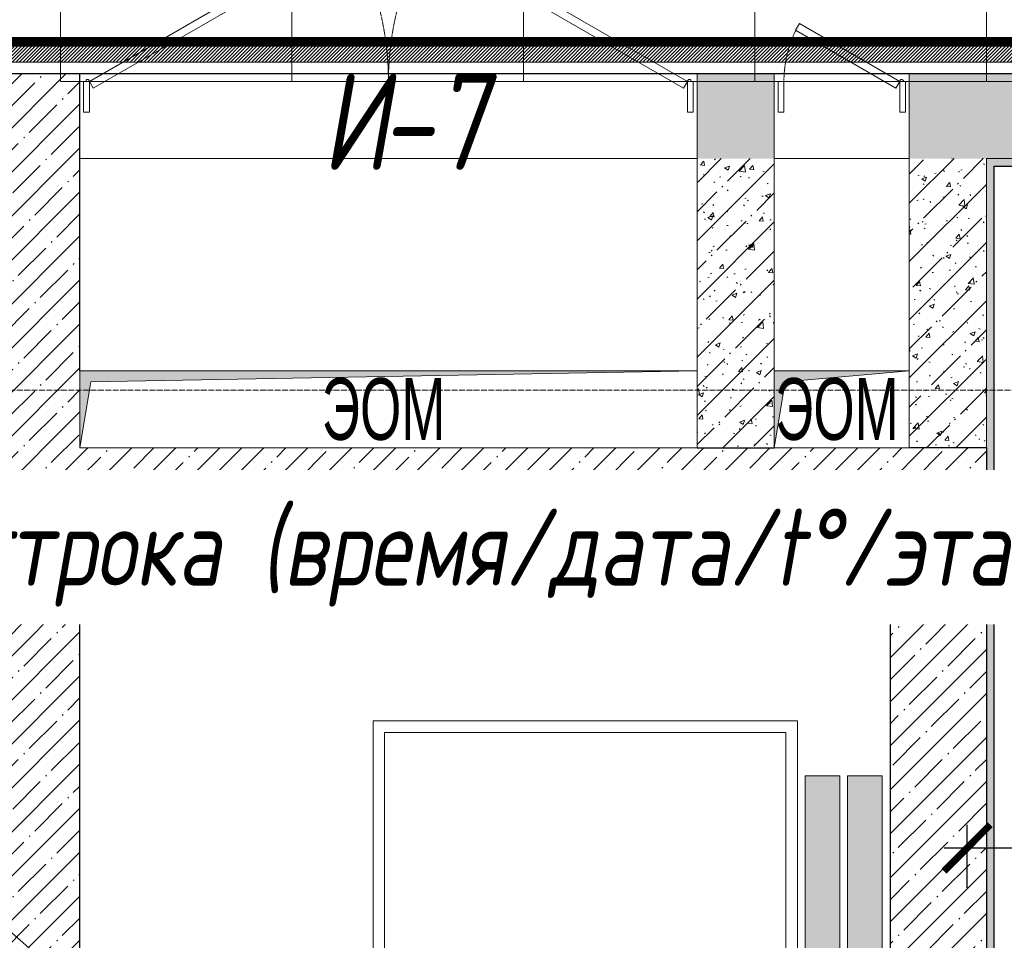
# Model space of a CAD drawing. Header units: millimetres. Extents: x -531352 to 178656, y -69521 to 326874.
# Tile 246 of 256: x -177309 to -174757, y 302811 to 305197. Entities that reach past the tile are written whole.
import ezdxf
from ezdxf import colors
from ezdxf.entities.mleader import LeaderData, LeaderLine
from ezdxf.math import Vec2, Vec3

# ---------------------------------------------------------------- set-up
doc = ezdxf.new("R2010")
doc.units = ezdxf.units.MM
for name, pattern in [('( Hidden )', [0.375, 0.25, -0.125]), ('-D1-02х01', [3, 2, -1]), ('-D1-03x03', [6, 3, -3]), ('-D1d1-15x02', [19, 15, -2, 0, -2]), ('DASHDOT', [25.4, 12.7, -6.35, 0, -6.35])]:
    doc.linetypes.add(name, pattern=pattern)
doc.layers.get('Defpoints').update_dxf_attribs({"color": 31})
for name, color, linetype, lineweight in [('_0', 7, 'Continuous', 13), ('A-DETL-GENF', 7, 'Continuous', 5), ('A-DOOR', 7, 'Continuous', 5), ('A-DOOR-IDEN', 7, 'Continuous', 9), ('A-GENM-HDLN', 7, '-D1-03x03', 5), ('A-WALL', 7, 'Continuous', 5), ('A-WALL-FNSH', 8, 'Continuous', 5), ('dim_light', 12, 'Continuous', 9), ('dim_razv', 93, 'DASHDOT', 9), ('I-WALL', 7, 'Continuous', 5), ('M-EQPM', 7, 'Continuous', 5), ('M-EQPM-IDEN', 7, 'Continuous', 5), ('pot', 183, 'Continuous', 15), ('pot sh', 183, 'Continuous', 15), ('S-GRID', 7, 'Continuous', 5), ('Обобщенные модели', 7, 'Continuous', 5)]:
    doc.layers.add(name, color=color, linetype=linetype, lineweight=lineweight)
doc.layers.add('pol', color=7, linetype='Continuous', lineweight=15, true_color=0x738991)
doc.styles.add('Arial Narrow_2', font='txt', dxfattribs={"width": 0.75, "height": 250})
doc.styles.add('fl_iso paper', font='isocpeur.ttf', dxfattribs={"width": 0.8, "oblique": 10})
doc.styles.add('In tre', font='isocpeur.ttf', dxfattribs={"width": 0.8, "oblique": 10})
doc.dimstyles.new('In tre 1_75', dxfattribs={"dimtxt": 220, "dimasz": 120, "dimexe": 60, "dimexo": 10, "dimgap": 50, "dimtad": 1, "dimdec": 0, "dimrnd": 5, "dimzin": 0, "dimdsep": 46, "dimtxsty": 'fl_iso paper', "dimblk": 'ARCHTICK', "dimcen": 0, "dimdle": 60, "dimadec": 0, "dimazin": 0, "dimtfac": 1, "dimtdec": 0, "dimtofl": 0, "dimtmove": 1, "dimatfit": 1, "dimfxl": 1, "dimtfill": 1, "dimtolj": 1, "dimtzin": 0, "dimarcsym": 1})
pattern_1 = [(45, (-192252.935, 285886.614), (-57.02463, 57.02463), []), (45, (-192195.91, 285886.614), (-57.02463, 57.02463), [100.806, -20.161, 3.353, -16.808])]
pattern_2 = [(45, (-192252.93, 285886.61), (-75.43415, 75.43415), [106.68, -17.78, 3.556, -17.78]), (45, (-192252.93, 285962), (-75.43415, 75.43415), []), (50, (-192252.93, 285886.61), (127.5292, -11.15758), [13.335, -146.685]), (355, (-192252.93, 285886.61), (-24.66966, 133.74), [10.668, -117.348]), (100.451, (-192242.31, 285885.68), (102.85973, 122.5818), [11.333, -124.663]), (46.184, (-192252.93, 285922.17), (189.7552, -29.4304), [20.002, -220.027]), (96.636, (-192237.12, 285919.72), (166.1822, 173.1996), [17, -186.995]), (351.184, (-192252.93, 285922.17), (166.184, 173.1976), [16.002, -176.022]), (21, (-192235.15, 285913.28), (106.13027, -71.58603), [13.335, -146.685]), (326, (-192235.15, 285913.28), (43.2619, 128.93175), [10.668, -117.348]), (71.451, (-192226.31, 285907.32), (149.392, 57.34505), [11.333, -124.663]), (37.5, (-192252.935, 285886.614), (2.16223, 59.18836), [3.353, -112.573, 3.353, -115.773, -117.792]), (37.5, (-192252.935, 285886.614), (2.16223, 59.18836), [-235.052, 3.353, -114.44]), (7.5, (-192252.935, 285886.614), (46.77386, 70.12615), [3.353, -64.567, 3.353, -109.906, -44.894]), (7.5, (-192252.935, 285886.614), (46.77386, 70.12615), [-181.178, 3.353, -41.542]), (327.5, (-192292.584, 285886.614), (94.91367, -4.01009), [3.353, -41.097, 3.353, -135.331, -184.023]), (327.5, (-192292.584, 285886.614), (94.91367, -4.01009), [-183.134, 3.353, -180.67]), (317.5, (-192310.36, 285886.61), (103.69057, 17.79882), [3.353, -54.432, 3.353, -88.748, -130.683]), (317.5, (-192310.36, 285886.61), (103.69057, 17.79882), [-149.885, 3.353, -127.33])]

# ---------------------------------------------------------------- blocks, each defined once
blk = doc.blocks.new('_ArchTick')
at = {"color": 0, "linetype": 'ByBlock', "lineweight": 9, "const_width": 0.15}
blk.add_lwpolyline([(-0.5, -0.5), (0.5, 0.5)], dxfattribs=at)
blk = doc.blocks.new('*D8845')
at = {"layer": 'Defpoints', "color": 0, "transparency": 16777216}
for p in [(-173602.9, 303050.2), (-174852.9, 302936.6), (-173602.9, 302561.6)]:
    blk.add_point(p, dxfattribs=at)
at = {"layer": 'dim_light', "color": 0, "lineweight": -2, "transparency": 16777216}
for p, q in [((-174852.9, 302946.6), (-174852.9, 303110.2)), ((-173602.9, 302571.6), (-173602.9, 303110.2)), ((-174912.9, 303050.2), (-173542.9, 303050.2))]:
    blk.add_line(p, q, dxfattribs=at)
at = {"layer": 'dim_light', "color": 0, "lineweight": -2, "transparency": 16777216, "xscale": 120, "yscale": 120, "zscale": 120, "rotation": 180}
blk.add_blockref('_ArchTick', (-174852.9, 303050.2), dxfattribs=at)
at = {"layer": 'dim_light', "color": 0, "lineweight": -2, "transparency": 16777216, "xscale": 120, "yscale": 120, "zscale": 120}
blk.add_blockref('_ArchTick', (-173602.9, 303050.2), dxfattribs=at)
at = {"layer": 'dim_light', "color": 0, "transparency": 16777216, "insert": (-174227.9, 303210.2), "char_height": 220, "attachment_point": 5, "style": 'fl_iso paper', "bg_fill": 3, "box_fill_scale": 1.1, "bg_fill_color": 256, "bg_fill_true_color": 13158600, "bg_fill_transparency": 0}
blk.add_mtext('\\A1;1250', dxfattribs=at)
blk = doc.blocks.new('A_MEQ_OpeningShaft-Rectangular - ЭОМ-4752836-50_AS_M_L23')
at = {"layer": 'A-DETL-GENF', "linetype": '-D1-03x03'}
blk.add_hatch(color=256, dxfattribs=at).paths.add_polyline_path([(0, -200), (28.6, -28.6), (1600, 0), (0, 0)])
at = {"layer": 'A-DETL-GENF'}
for p, q in [((1600, 0), (28.6, -28.6)), ((1600, -200), (1600, 0)), ((1600, 0), (0, 0)), ((0, 0), (0, -200)), ((28.6, -28.6), (1600, 0)), ((1600, 0), (1600, -200)), ((28.6, -28.6), (0, -200)), ((0, -200), (28.6, -28.6)), ((0, -200), (1600, -200)), ((0, -200), (1600, -200))]:
    blk.add_line(p, q, dxfattribs=at)
at = {"layer": 'A-GENM-HDLN'}
for p, q in [((1600, 0), (0, 0)), ((0, 0), (0, -200)), ((1600, -200), (1600, 0)), ((0, -200), (1600, -200))]:
    blk.add_line(p, q, dxfattribs=at)
blk = doc.blocks.new('A_MEQ_OpeningShaft-Rectangular - ЭОМ-4752429-50_AS_M_L23')
at = {"layer": 'A-DETL-GENF', "linetype": '-D1-03x03'}
blk.add_hatch(color=256, dxfattribs=at).paths.add_polyline_path([(0, -200), (28.6, -28.6), (350, 0), (0, 0)])
at = {"layer": 'A-DETL-GENF'}
for p, q in [((350, 0), (28.6, -28.6)), ((350, -200), (350, 0)), ((350, 0), (0, 0)), ((0, 0), (0, -200)), ((28.6, -28.6), (350, 0)), ((350, 0), (350, -200)), ((28.6, -28.6), (0, -200)), ((0, -200), (28.6, -28.6)), ((0, -200), (350, -200)), ((0, -200), (350, -200))]:
    blk.add_line(p, q, dxfattribs=at)
at = {"layer": 'A-GENM-HDLN'}
for p, q in [((350, 0), (0, 0)), ((0, 0), (0, -200)), ((350, -200), (350, 0)), ((0, -200), (350, -200))]:
    blk.add_line(p, q, dxfattribs=at)
blk = doc.blocks.new('A_MEQ_DoorWall - ОВ-7417803-50_AS_M_L23')
at = {"layer": 'A-DOOR'}
for p, q in [((21.2, 487.5), (-650, 100)), ((31.2, 470.2), (21.2, 487.5)), ((218.8, 470.2), (228.8, 487.5)), ((228.8, 487.5), (900, 100)), ((-640, 82.7), (31.2, 470.2)), ((890, 82.7), (218.8, 470.2)), ((-675, 100), (-675, -100)), ((-650, 100), (-665, 100)), ((-665, 100), (-665, 20)), ((-650, 20), (-650, 100)), ((-650, 100), (-640, 82.7)), ((900, 100), (890, 82.7)), ((915, 100), (900, 100)), ((900, 100), (900, 20)), ((915, 20), (915, 100)), ((925, 100), (925, -100)), ((-665, 20), (-650, 20)), ((900, 20), (915, 20))]:
    blk.add_line(p, q, dxfattribs=at)
at = {"layer": 'A-DOOR', "linetype": '-D1-02х01'}
for centre, start, end in [((-650, 100), 360, 30), ((900, 100), 150, 180)]:
    blk.add_arc(centre, 775, start, end, dxfattribs=at)
at = {"layer": 'A-DOOR'}
for centre in [(-655, 100), (905, 100)]:
    blk.add_arc(centre, 5, 0, 180, dxfattribs=at)
blk = doc.blocks.new('A_MEQ_DoorWall - ОВ-7371064-50_AS_M_L23')
at = {"layer": 'A-DOOR'}
for p, q in [((-50, -100), (-50, 100)), ((300, -100), (300, 100)), ((-40, -20), (-25, -20)), ((-40, -100), (-40, -20)), ((-25, -20), (-25, -100)), ((275, -20), (290, -20)), ((275, -100), (275, -20)), ((290, -20), (290, -100)), ((-25, -100), (-40, -100)), ((-25, -100), (-15, -82.7)), ((234.8, -250), (-25, -100)), ((-15, -82.7), (244.8, -232.7)), ((290, -100), (275, -100)), ((244.8, -232.7), (234.8, -250))]:
    blk.add_line(p, q, dxfattribs=at)
blk.add_arc((-30, -100), 5, 180, 0, dxfattribs=at)
at = {"layer": 'A-DOOR', "linetype": '-D1-02х01'}
blk.add_arc((-25, -100), 300, 330, 0, dxfattribs=at)
blk = doc.blocks.new('hjhjyyyy')
at = {"layer": 'Обобщенные модели', "true_color": 0x787878}
for points in [[(8380, 4600), (8430, 4600), (8430, 5250), (8470, 5250), (8470, 6450), (8380, 6450), (8380, 5750), (8420, 5750), (8420, 5200), (8380, 5200)], [(8530, 4600), (8580, 4600), (8580, 5200), (8540, 5200), (8540, 5750), (8580, 5750), (8580, 6450), (8490, 6450), (8490, 5250), (8530, 5250)]]:
    blk.add_hatch(color=8, dxfattribs=at).paths.add_polyline_path(points)
at = {"layer": 'Обобщенные модели'}
for p, q in [((7260, 6592.5), (8360, 6592.5)), ((7260, 4492.5), (7260, 6592.5)), ((8360, 6592.5), (8360, 5850)), ((7290, 6562.5), (7290, 4522.5)), ((8330, 6562.5), (7290, 6562.5)), ((8330, 5750), (8330, 6562.5)), ((8470, 6450), (8380, 6450)), ((8380, 6450), (8380, 5850)), ((8470, 5250), (8470, 6450)), ((8580, 6450), (8490, 6450)), ((8490, 6450), (8490, 5250)), ((8580, 5850), (8580, 6450))]:
    blk.add_line(p, q, dxfattribs=at)

msp = doc.modelspace()

# ---------------------------------------------------------------- hatches: boundary and pattern name
at = {"layer": '_0', "transparency": 33554534}
h = msp.add_hatch(color=252, dxfattribs=at)
h.dxf.hatch_style = 1
h.paths.add_polyline_path([(-154802.1, 285385.8), (-192753.7, 285385.8), (-192753.7, 315337.4), (-154802.1, 315337.4)])
h.paths.add_polyline_path([(-161802.9, 295886.6), (-161802.9, 295486.6), (-161302.9, 295486.6), (-161302.9, 292636.6), (-163402.9, 292636.6), (-163402.9, 293836.6), (-183902.9, 293836.6), (-183902.9, 292636.6), (-186502.9, 292636.6), (-186502.9, 295036.6), (-186002.9, 295036.6), (-186002.9, 295886.6), (-183902.9, 295886.6), (-183902.9, 299936.6), (-179002.9, 299936.6), (-179002.9, 298436.6), (-177402.9, 298436.6), (-177402.9, 304836.6), (-185752.9, 304836.6), (-185752.9, 306636.6), (-185753.5, 306636.6), (-185753.5, 306836.6), (-183902.9, 306836.6), (-183902.9, 306886.6), (-163952.9, 306886.6), (-163952.9, 308636.6), (-160672.9, 308636.6), (-160672.9, 306636.6), (-161752.9, 306636.6), (-161752.9, 304836.6), (-169802.9, 304836.6), (-169802.9, 295886.6)], flags=16)
at = {"layer": 'A-WALL'}
h = msp.add_hatch(dxfattribs=at)
h.set_pattern_fill('FP_1', color=256, style=0, pattern_type=2)
h.set_pattern_definition(pattern_1)
h.paths.add_polyline_path([(-177402.9, 298236.6), (-177152.9, 298236.6), (-177152.9, 305056.6), (-177402.9, 305056.6), (-177402.9, 298936.6)])
h = msp.add_hatch(dxfattribs=at)
h.set_pattern_fill('FP_1', color=256, style=0, pattern_type=2)
h.set_pattern_definition(pattern_1)
h.paths.add_polyline_path([(-175052.9, 303836.6), (-175052.9, 304086.6), (-177152.9, 304086.6), (-177152.9, 303836.6), (-175524.4, 303836.6)])
at = {"layer": 'I-WALL', "true_color": 0xf5f3ef}
for points in [[(-175552.9, 305036.6), (-175452.9, 305036.6), (-175452.9, 305056.6), (-175552.9, 305056.6)], [(-174782.9, 304086.6), (-174782.9, 304816.6), (-174802.9, 304816.6), (-174802.9, 304086.6)], [(-174782.9, 303961.6), (-174782.9, 304086.6), (-174802.9, 304086.6), (-174802.9, 303961.6)]]:
    msp.add_hatch(color=7, dxfattribs=at).paths.add_polyline_path(points)
h = msp.add_hatch(color=7, dxfattribs=at)
h.paths.add_polyline_path([(-175452.9, 305036.6), (-175352.9, 305036.6), (-175352.9, 305056.6), (-175452.9, 305056.6)])
h.paths.add_polyline_path([(-174945.7, 305036.6), (-174902.9, 305036.6), (-174902.9, 305056.6), (-175002.9, 305056.6), (-175002.9, 305036.6)])
h = msp.add_hatch(color=7, dxfattribs=at)
h.paths.add_polyline_path([(-172602.9, 305036.6), (-172302.9, 305036.6), (-172302.9, 305056.6), (-172622.9, 305056.6), (-172622.9, 305036.6)])
h.paths.add_polyline_path([(-174602.9, 305036.6), (-174582.9, 305036.6), (-174582.9, 305056.6), (-174902.9, 305056.6), (-174902.9, 305036.6)])
at = {"layer": 'I-WALL'}
h = msp.add_hatch(dxfattribs=at)
h.set_pattern_fill('FP_43', color=256, style=0, pattern_type=2)
h.set_pattern_definition(pattern_2)
h.paths.add_polyline_path([(-172422.9, 304836.6), (-172402.9, 304836.6), (-172402.9, 305036.6), (-172602.9, 305036.6), (-172602.9, 304836.6)])
h.paths.add_polyline_path([(-175002.9, 304836.6), (-174602.9, 304836.6), (-174602.9, 305036.6), (-175002.9, 305036.6)])
h.paths.add_polyline_path([(-175524.4, 304836.6), (-175352.9, 304836.6), (-175352.9, 305036.6), (-175552.9, 305036.6), (-175552.9, 304836.6)])
h = msp.add_hatch(dxfattribs=at)
h.set_pattern_fill('FP_43', color=256, style=0, pattern_type=2)
h.set_pattern_definition(pattern_2)
h.paths.add_polyline_path([(-175352.9, 304086.6), (-175352.9, 304836.6), (-175552.9, 304836.6), (-175552.9, 304086.6), (-175524.4, 304086.6)])
h = msp.add_hatch(dxfattribs=at)
h.set_pattern_fill('FP_43', color=256, style=0, pattern_type=2)
h.set_pattern_definition(pattern_2)
h.paths.add_polyline_path([(-174945.7, 304086.6), (-174802.9, 304086.6), (-174802.9, 304836.6), (-175002.9, 304836.6), (-175002.9, 304086.6)])
at = {"layer": 'I-WALL', "true_color": 0xf5f3ef}
h = msp.add_hatch(color=7, dxfattribs=at)
h.paths.add_polyline_path([(-172422.9, 304816.6), (-172422.9, 304836.6), (-172622.9, 304836.6), (-172622.9, 304816.6)])
h.paths.add_polyline_path([(-174582.9, 304816.6), (-174582.9, 304836.6), (-174802.9, 304836.6), (-174802.9, 304816.6), (-174782.9, 304816.6)])
at = {"layer": 'pot sh', "linetype": 'ByBlock', "lineweight": 0, "true_color": 0x91caaf}
h = msp.add_hatch(dxfattribs=at)
h.set_pattern_fill('ANSI31', color=253, scale=2, angle=180)
h.set_pattern_definition([(225, (-233499.5126, 286497.2254), (4.49012806, -4.49012806), [])])
h.paths.add_polyline_path([(-185532.9, 305086.6), (-161972.9, 305086.6), (-161972.9, 305136.6), (-185532.9, 305136.6)])

# ---------------------------------------------------------------- linework, layer by layer
at = {"layer": 'A-WALL', "lineweight": 25}
for p, q in [((-177152.9, 305056.6), (-177402.9, 305056.6)), ((-177152.9, 304286.6), (-177152.9, 305056.6)), ((-175552.9, 304086.6), (-175352.9, 304086.6)), ((-174802.9, 304086.6), (-175002.9, 304086.6)), ((-177152.9, 303836.6), (-175052.9, 303836.6)), ((-177152.9, 301136.6), (-177152.9, 303836.6)), ((-175052.9, 303836.6), (-175052.9, 302688.1))]:
    msp.add_line(p, q, dxfattribs=at)
at = {"layer": 'A-WALL', "lineweight": 9}
for p, q in [((-175552.9, 305036.6), (-175552.9, 304836.6)), ((-175352.9, 305036.6), (-175552.9, 305036.6)), ((-175352.9, 304286.6), (-175352.9, 305036.6)), ((-174602.9, 305036.6), (-175002.9, 305036.6)), ((-175002.9, 305036.6), (-175002.9, 304286.6)), ((-175552.9, 304836.6), (-175552.9, 304286.6)), ((-174802.9, 304836.6), (-174602.9, 304836.6)), ((-174802.9, 304836.6), (-174802.9, 304086.6))]:
    msp.add_line(p, q, dxfattribs=at)
at = {"layer": 'A-WALL-FNSH'}
for p, q in [((-175552.9, 305056.6), (-175552.9, 305036.6)), ((-175352.9, 305056.6), (-175552.9, 305056.6)), ((-175352.9, 305036.6), (-175352.9, 305056.6)), ((-175002.9, 305056.6), (-175002.9, 305036.6)), ((-174582.9, 305056.6), (-175002.9, 305056.6)), ((-174782.9, 304816.6), (-174582.9, 304816.6))]:
    msp.add_line(p, q, dxfattribs=at)
at = {"layer": 'Defpoints'}
msp.add_lwpolyline([(-163902.9, 304886.6), (-165352.9, 304886.6), (-165352.9, 305056.6), (-172622.9, 305056.6), (-172622.9, 304886.5), (-174582.9, 304886.5), (-174582.9, 305056.6), (-177454.5, 305056.6), (-177452.9, 304886.6), (-178902.9, 304886.6), (-178902.9, 305056.6), (-184402.9, 305056.6)], dxfattribs=at)
at = {"layer": 'dim_razv', "color": 1, "linetype": '( Hidden )', "ltscale": 10, "true_color": 0xff0a0a, "const_width": 25}
msp.add_lwpolyline([(-174532.9, 305138.9), (-177534, 305138.9)], dxfattribs=at)
at = {"layer": 'I-WALL'}
for p, q in [((-177152.9, 305056.6), (-175552.9, 305056.6)), ((-175352.9, 305056.6), (-175002.9, 305056.6)), ((-175552.9, 304836.6), (-177152.9, 304836.6)), ((-175002.9, 304836.6), (-175352.9, 304836.6))]:
    msp.add_line(p, q, dxfattribs=at)
at = {"layer": 'pol'}
for points in [[(-177802.9, 304886.6), (-177802.9, 305836), (-177202.9, 305836), (-177202.9, 305036.6)], [(-174802.9, 305036.6), (-174802.9, 305836), (-174202.9, 305836), (-174202.9, 304886.5)]]:
    msp.add_lwpolyline(points, dxfattribs=at)
for points in [[(-176602.9, 305836), (-176602.9, 305036.6), (-177202.9, 305036.6), (-177202.9, 305836)], [(-176002.9, 305836), (-176002.9, 305036.6), (-176602.9, 305036.6), (-176602.9, 305836)], [(-175402.9, 305836), (-175402.9, 305036.6), (-176002.9, 305036.6), (-176002.9, 305836)], [(-174802.9, 305836), (-174802.9, 305036.6), (-175402.9, 305036.6), (-175402.9, 305836)]]:
    msp.add_lwpolyline(points, close=True, dxfattribs=at)
at = {"layer": 'pot'}
msp.add_lwpolyline([(-185532.9, 305056.6), (-185532.9, 306366.6), (-185532.9, 306366.6), (-185532.9, 306616.6), (-183972.9, 306616.6), (-163632.9, 306616.6), (-163632.9, 308416.6), (-160892.9, 308416.5), (-160892.9, 306856.5), (-161972.9, 306856.7), (-161972.9, 305056.6)], close=True, dxfattribs=at)
at = {"layer": 'pot sh'}
msp.add_lwpolyline([(-185532.9, 305086.6), (-161972.9, 305086.6), (-161972.9, 305136.6), (-185532.9, 305136.6)], close=True, dxfattribs=at)
at = {"layer": 'S-GRID', "linetype": '-D1d1-15x02'}
msp.add_line((-195212.6, 304236.6), (-153233, 304236.6), dxfattribs=at)

# ---------------------------------------------------------------- block references
at = {"layer": 'A-DOOR', "color": 8, "true_color": 0x7f7f7f}
msp.add_blockref('A_MEQ_DoorWall - ОВ-7417803-50_AS_M_L23', (-176477.9, 304936.6), dxfattribs=at)
at = {"layer": 'A-DOOR', "color": 8, "true_color": 0x7f7f7f, "rotation": 180}
msp.add_blockref('A_MEQ_DoorWall - ОВ-7371064-50_AS_M_L23', (-175052.9, 304936.6), dxfattribs=at)
at = {"layer": 'M-EQPM'}
for name, p in [('A_MEQ_OpeningShaft-Rectangular - ЭОМ-4752836-50_AS_M_L23', (-177152.9, 304286.6)), ('A_MEQ_OpeningShaft-Rectangular - ЭОМ-4752429-50_AS_M_L23', (-175352.9, 304286.6))]:
    msp.add_blockref(name, p, dxfattribs=at)

# ---------------------------------------------------------------- texts
at = {"layer": 'A-DOOR-IDEN', "lineweight": 5, "char_height": 250, "attachment_point": 1, "style": 'fl_iso paper'}
for s, insert, width in [('И', (-176526.3, 305057.6), 186.392), ('-7', (-176372.5, 305057.6), 228.481)]:
    msp.add_mtext(s, dxfattribs=dict(at, insert=insert, width=width))
at = {"layer": 'M-EQPM-IDEN', "char_height": 160, "width": 402.848, "attachment_point": 1, "style": 'Arial Narrow_2'}
for insert in [(-176525.4, 304267.7), (-175350.4, 304267.7)]:
    msp.add_mtext('ЭОМ', dxfattribs=dict(at, insert=insert))

# ---------------------------------------------------------------- next in the draw order: dimensions: what is measured, and where the dimension line sits
at = {"layer": 'dim_light'}
dim = msp.add_linear_dim(base=(-173602.9, 303050.2), p1=(-174852.9, 302936.6), p2=(-173602.9, 302561.6), dimstyle='In tre 1_75', dxfattribs=at)
dim.commit()
dim.dimension.update_dxf_attribs({"geometry": '*D8845', "text_midpoint": (-174227.9, 303210.2)})

# ---------------------------------------------------------------- next in the draw order: leaders
at = {"layer": 'dim_razv', "color": 0, "linetype": 'ByBlock'}
ml = msp.add_multileader_mtext('Standard', dxfattribs=at)
ml.set_content('Зеркало на стене, выполнить в один уровень с отделкой стен', style='In tre')
ml.set_leader_properties()
ml.build(insert=Vec2(0, 0))
ml.multileader.update_dxf_attribs({"text_left_attachment_type": 6, "text_right_attachment_type": 6, "dogleg_length": 1, "arrow_head_size": 0, "scale": 50})
ctx = ml.context
ctx.base_point, ctx.scale, ctx.char_height, ctx.arrow_head_size, ctx.landing_gap_size, ctx.plane_origin = Vec3(-175055.1, 308182.1), 50, 200, 0, 4.5, Vec3(-168243.2, 313022)
ctx.left_attachment, ctx.right_attachment = 6, 6
notes = []
notes.append((ctx, [(0, (1, 1, 0), (-172112.8, 308182.1), (-1, 0), 50, [(1, [(-170663.5, 305138.9)], 0, [])])]))
ctx.mtext.insert, ctx.mtext.width, ctx.mtext.defined_height, ctx.mtext.flow_direction = Vec3(-175050.6, 308422.1), 3092.716, 696.6, 5
ctx.mtext.has_bg_fill, ctx.mtext.bg_color, ctx.mtext.bg_scale_factor, ctx.mtext.bg_transparency, ctx.mtext.use_window_bg_color = 1, -1027028792, 1.5, 0, 1
for ctx, leaders in notes:
    for number, flags, end, landing, length, lines in leaders:
        leader = LeaderData()
        leader.index, (leader.has_last_leader_line, leader.has_dogleg_vector, leader.attachment_direction) = number, flags
        leader.last_leader_point, leader.dogleg_vector, leader.dogleg_length = Vec3(end), Vec3(landing), length
        for number, points, colour, breaks in lines:
            line = LeaderLine()
            line.index, line.vertices, line.color, line.breaks = number, Vec3.list(points), colors.encode_raw_color(colour), breaks
            leader.lines.append(line)
        ctx.leaders.append(leader)

# ---------------------------------------------------------------- next in the draw order: hatches: boundary and pattern name
at = {"layer": 'A-WALL'}
h = msp.add_hatch(dxfattribs=at)
h.set_pattern_fill('FP_1', color=256, style=0, pattern_type=2)
h.set_pattern_definition(pattern_1)
h.paths.add_polyline_path([(-174802.9, 296786.6), (-174802.9, 298386.6), (-175052.9, 298386.6), (-175052.9, 296786.6)])
h.paths.add_polyline_path([(-174802.9, 299786.6), (-174802.9, 301286.6), (-175052.9, 301286.6), (-175052.9, 299786.6)])
h.paths.add_polyline_path([(-174802.9, 302686.6), (-174802.9, 304086.6), (-175052.9, 304086.6), (-175052.9, 302686.6)])
at = {"layer": 'I-WALL', "true_color": 0xf5f3ef}
h = msp.add_hatch(color=7, dxfattribs=at)
h.paths.add_polyline_path([(-174802.9, 301036.6), (-174782.9, 301036.6), (-174782.9, 301286.6), (-174802.9, 301286.6)])
h.paths.add_polyline_path([(-174782.9, 302688.1), (-174782.9, 303961.6), (-174802.9, 303961.6), (-174802.9, 302688.1)])

# ---------------------------------------------------------------- next in the draw order: linework, layer by layer
at = {"layer": 'A-WALL', "lineweight": 25}
msp.add_line((-174802.9, 304086.6), (-174802.9, 302688.1), dxfattribs=at)
at = {"layer": 'A-WALL-FNSH'}
msp.add_line((-174782.9, 302688.1), (-174782.9, 304816.6), dxfattribs=at)
at = {"layer": 'Defpoints'}
for points in [[(-174782.9, 304816.6), (-172422.9, 304816.6), (-172422.9, 302346.6), (-172152.9, 302346.6), (-172152.9, 301496.6), (-172472.9, 301496.6), (-172472.9, 300276.6), (-172152.9, 300276.6), (-172152.9, 299426.6), (-172422.9, 299426.6), (-172422.9, 298206.6), (-172172.9, 298206.6), (-172172.9, 297356.6), (-172422.9, 297356.6), (-172422.9, 295906.6), (-174782.9, 295906.6), (-174782.9, 298486.6), (-175052.9, 298486.6), (-175052.9, 299686.6), (-174782.9, 299686.6), (-174782.9, 301386.6), (-175052.9, 301386.6), (-175052.9, 302586.6), (-174782.9, 302586.6)], [(-174782.9, 304816.6), (-172422.9, 304816.6), (-172422.9, 302346.6), (-172152.9, 302346.6), (-172152.9, 301496.6), (-172422.9, 301484.1), (-172422.9, 300264.1), (-172152.9, 300276.6), (-172152.9, 299426.6), (-172422.9, 299426.6), (-172422.9, 298206.6), (-172172.9, 298206.6), (-172172.9, 297356.6), (-172422.9, 297356.6), (-172422.9, 295906.6), (-174782.9, 295906.6), (-174782.9, 298486.6), (-175052.9, 298486.6), (-175052.9, 299686.6), (-174782.9, 299686.6), (-174782.9, 301386.6), (-175052.9, 301386.6), (-175052.9, 302586.6), (-174782.9, 302586.6)]]:
    msp.add_lwpolyline(points, close=True, dxfattribs=at)
at = {"layer": 'pot'}
msp.add_lwpolyline([(-174802.9, 304836.6), (-172402.9, 304836.6), (-172402.9, 295886.6), (-174802.9, 295886.6)], close=True, dxfattribs=at)

# ---------------------------------------------------------------- next in the draw order: block references
msp.add_blockref('hjhjyyyy', (-183652.9, 296786.6))

# ---------------------------------------------------------------- next in the draw order: leaders
at = {"layer": 'dim_razv', "color": 0, "linetype": 'ByBlock'}
ml = msp.add_multileader_mtext('Standard', dxfattribs=at)
ml.set_content('Вертикально расположенная бегущая строка (время/дата/t%%D/этаж)', style='In tre')
ml.set_leader_properties()
ml.build(insert=Vec2(0, 0))
ml.multileader.update_dxf_attribs({"text_left_attachment_type": 6, "text_right_attachment_type": 6, "dogleg_length": 1, "arrow_head_size": 0, "scale": 50})
ctx = ml.context
ctx.base_point, ctx.scale, ctx.char_height, ctx.arrow_head_size, ctx.landing_gap_size, ctx.plane_origin = Vec3(-181244, 303669.8), 50, 200, 0, 4.5, Vec3(-161981, 302634.6)
ctx.left_attachment, ctx.right_attachment = 6, 6
notes = []
notes.append((ctx, [(0, (1, 1, 0), (-178285.7, 303669.8), (-1, 0), 50, [(1, [(-174686.9, 300511.9)], 0, [])])]))
ctx.mtext.insert, ctx.mtext.width, ctx.mtext.defined_height, ctx.mtext.flow_direction = Vec3(-181239.5, 303929.8), 3092.716, 696.6, 5
ctx.mtext.has_bg_fill, ctx.mtext.bg_color, ctx.mtext.bg_scale_factor, ctx.mtext.bg_transparency, ctx.mtext.use_window_bg_color = 1, -1027028792, 1.5, 0, 1
for ctx, leaders in notes:
    for number, flags, end, landing, length, lines in leaders:
        leader = LeaderData()
        leader.index, (leader.has_last_leader_line, leader.has_dogleg_vector, leader.attachment_direction) = number, flags
        leader.last_leader_point, leader.dogleg_vector, leader.dogleg_length = Vec3(end), Vec3(landing), length
        for number, points, colour, breaks in lines:
            line = LeaderLine()
            line.index, line.vertices, line.color, line.breaks = number, Vec3.list(points), colors.encode_raw_color(colour), breaks
            leader.lines.append(line)
        ctx.leaders.append(leader)

doc.saveas('drawing.dxf')
